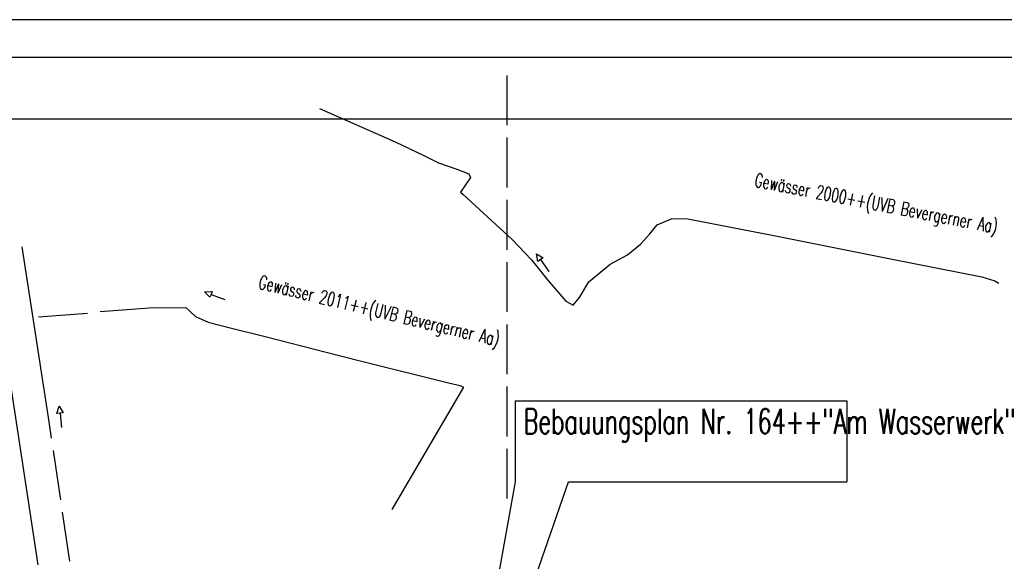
# Model space of a CAD drawing. Extents: x 3408899 to 3411804, y 5788010 to 5789500.
# Tile 9 of 11: x 3409608 to 3410399, y 5789065 to 5789500. Entities that reach past the tile are written whole.
import ezdxf

# ---------------------------------------------------------------- set-up
doc = ezdxf.new("R2010")
doc.units = 0
doc.header["$MEASUREMENT"] = 0
doc.linetypes.add('LINIENART0', pattern=[0])
doc.linetypes.add('LINIENART1', pattern=[50, 40, -10])
for name, color, linetype in [('Beschriftung_Kreis', 7, 'Continuous'), ('Gewässer', 7, 'Continuous'), ('Gewässer verrohrt', 7, 'Continuous'), ('hl', 7, 'Continuous'), ('Kartentrennung', 7, 'Continuous'), ('NULLEBENE', 7, 'Continuous'), ('Rahmen', 7, 'Continuous')]:
    doc.layers.add(name, color=color, linetype=linetype)
doc.styles.add('SIMPLEX', font='simplex')

# ---------------------------------------------------------------- blocks, each defined once
blk = doc.blocks.new('GEWPFEIL-242')
at = {"layer": 'NULLEBENE', "color": 194, "linetype": 'LINIENART0'}
for p, q in [((-22.65827, -0.11079), (-0.00046, 10.10744)), ((-0.00046, 10.10744), (-0.00046, 0.00028)), ((0, 0), (0, -10)), ((0, 0), (46.944, 0)), ((-22.65827, -0.11079), (-22.65827, -0.11079)), ((-0.00046, -9.99972), (-22.65827, -0.11079))]:
    blk.add_line(p, q, dxfattribs=at)

msp = doc.modelspace()

# ---------------------------------------------------------------- linework, layer by layer
at = {"layer": 'Beschriftung_Kreis', "color": 147, "linetype": 'LINIENART0'}
for p, q in [((3410006.35855, 5789194.15461), (3410006.35855, 5789129.17434)), ((3410006.359, 5789194.155), (3410272.69639, 5789194.155)), ((3410272.69639, 5789194.155), (3410272.69639, 5789129.17434)), ((3409959.908, 5788872.363), (3410049.251, 5789129.174)), ((3410006.35855, 5789129.17434), (3409959.90843, 5788872.36265)), ((3410049.25112, 5789129.17434), (3410272.69639, 5789129.17434))]:
    msp.add_line(p, q, dxfattribs=at)
at = {"layer": 'Gewässer', "color": 170, "linetype": 'LINIENART0'}
for p, q in [((3409849.18554, 5789428.9747), (3409909.98072, 5789402.14096)), ((3409909.98072, 5789402.14096), (3409933.04096, 5789391.23976)), ((3409933.04096, 5789391.23976), (3409944.78072, 5789385.36988)), ((3409944.78072, 5789385.36988), (3409959.45542, 5789380.33855)), ((3409959.45542, 5789380.33855), (3409969.0988, 5789376.56506)), ((3409970.35663, 5789373.63012), (3409962.39036, 5789361.89036)), ((3409969.0988, 5789376.56506), (3409970.35663, 5789373.63012)), ((3409962.39036, 5789361.89036), (3409964.48675, 5789359.79398)), ((3409964.48675, 5789359.79398), (3410003.8988, 5789323.73614)), ((3410120.45783, 5789335.4759), (3410132.30843, 5789340.7241)), ((3410132.30843, 5789340.7241), (3410144.88675, 5789340.30482)), ((3410144.88675, 5789340.30482), (3410214.06747, 5789326.88795)), ((3410114.58795, 5789328.34819), (3410120.45783, 5789335.4759)), ((3410003.8988, 5789323.73614), (3410019.41205, 5789307.38434)), ((3410107.04096, 5789319.96265), (3410114.58795, 5789328.34819)), ((3410214.06747, 5789326.88795), (3410309.24337, 5789308.02048)), ((3409632.121, 5789177.176), (3409610.42105, 5789317.94737)), ((3410096.55904, 5789311.57711), (3410107.04096, 5789319.96265)), ((3410082.72289, 5789304.03012), (3410096.55904, 5789311.57711)), ((3410309.24337, 5789308.02048), (3410381.04337, 5789293.79157)), ((3410019.41205, 5789307.38434), (3410032.40964, 5789291.45181)), ((3410065.53253, 5789289.7747), (3410082.72289, 5789304.03012)), ((3410381.04337, 5789293.79157), (3410391.5253, 5789290.43735)), ((3410032.40964, 5789291.45181), (3410047.08434, 5789274.26145)), ((3410057.98554, 5789277.19639), (3410065.53253, 5789289.7747)), ((3410391.5253, 5789290.43735), (3410394.87952, 5789288.76024)), ((3410052.95422, 5789270.90723), (3410057.98554, 5789277.19639)), ((3409672.95724, 5789266.04276), (3409712.53947, 5789268.94408)), ((3409712.53947, 5789268.94408), (3409741.96711, 5789269.15132)), ((3409741.96711, 5789269.15132), (3409749.54276, 5789261.82895)), ((3410047.08434, 5789274.26145), (3410052.95422, 5789270.90723)), ((3409623.47368, 5789261.625), (3409662.91447, 5789264.51974)), ((3409749.54276, 5789261.82895), (3409759.69737, 5789257.26974)), ((3409759.69737, 5789257.26974), (3409778.55592, 5789252.50329)), ((3409778.55592, 5789252.50329), (3409806.53289, 5789245.66447)), ((3409806.53289, 5789245.66447), (3409854.61184, 5789233.23026)), ((3409854.61184, 5789233.23026), (3409881.75987, 5789226.39145)), ((3409881.75987, 5789226.39145), (3409952.85526, 5789208.66118)), ((3409964.76316, 5789205.14145), (3409907.30921, 5789106.81579)), ((3409952.85526, 5789208.66118), (3409962.18092, 5789206.58882)), ((3409962.18092, 5789206.58882), (3409964.76316, 5789205.14145))]:
    msp.add_line(p, q, dxfattribs=at)
at = {"layer": 'Gewässer verrohrt', "color": 170, "linetype": 'LINIENART1'}
msp.add_line((3409648.687, 5789065.242), (3409632.121, 5789177.176), dxfattribs=at)
at = {"layer": 'hl', "color": 108, "linetype": 'LINIENART0'}
msp.add_line((3409623.15625, 5789062.5), (3409598.78125, 5789222.6875), dxfattribs=at)
at = {"layer": 'Kartentrennung', "color": 160, "linetype": 'LINIENART1'}
msp.add_line((3409999.539, 5789455.592), (3409999.68493, 5789114.31904), dxfattribs=at)
at = {"layer": 'Rahmen', "color": 144, "linetype": 'LINIENART0'}
for p, q in [((3411278.78, 5789500.3674), (3409003.78, 5789500.3674)), ((3410828.78581, 5789420.37339), (3409078.78581, 5789420.375))]:
    msp.add_line(p, q, dxfattribs=at)
at = {"layer": 'Rahmen', "color": 161, "linetype": 'LINIENART0'}
msp.add_line((3409028.78, 5789470.3674), (3411778.78, 5789470.3674), dxfattribs=at)

# ---------------------------------------------------------------- block references
at = {"layer": 'Gewässer verrohrt', "xscale": 0.25, "yscale": 0.25}
for p, rotation in [((3410026.66265, 5789307.65863), 304.8753299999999), ((3409762.12771, 5789279.6996), 339.48536), ((3409640.836, 5789184.316), 276.147)]:
    msp.add_blockref('GEWPFEIL-242', p, dxfattribs=dict(at, rotation=rotation))

# ---------------------------------------------------------------- texts
at = {"layer": 'Beschriftung_Kreis', "color": 147, "linetype": 'LINIENART0', "style": 'SIMPLEX', "width": 0.66046}
msp.add_text('Bebauungsplan Nr. 164++"Am Wasserwerk"', height=20, dxfattribs=at).set_placement((3410013.135, 5789167.772))
at = {"layer": 'Gewässer verrohrt', "color": 170, "linetype": 'LINIENART0', "style": 'SIMPLEX', "width": 0.66046}
for s, rotation, p in [('Gewässer 2000++(UVB Bevergerner Aa)', 348.986, (3410197.855, 5789366.448)), ('Gewässer 2011++(UVB Bevergerner Aa)', 346.375, (3409799.446, 5789284.608))]:
    msp.add_text(s, height=11, rotation=rotation, dxfattribs=at).set_placement(p)

doc.saveas('drawing.dxf')
